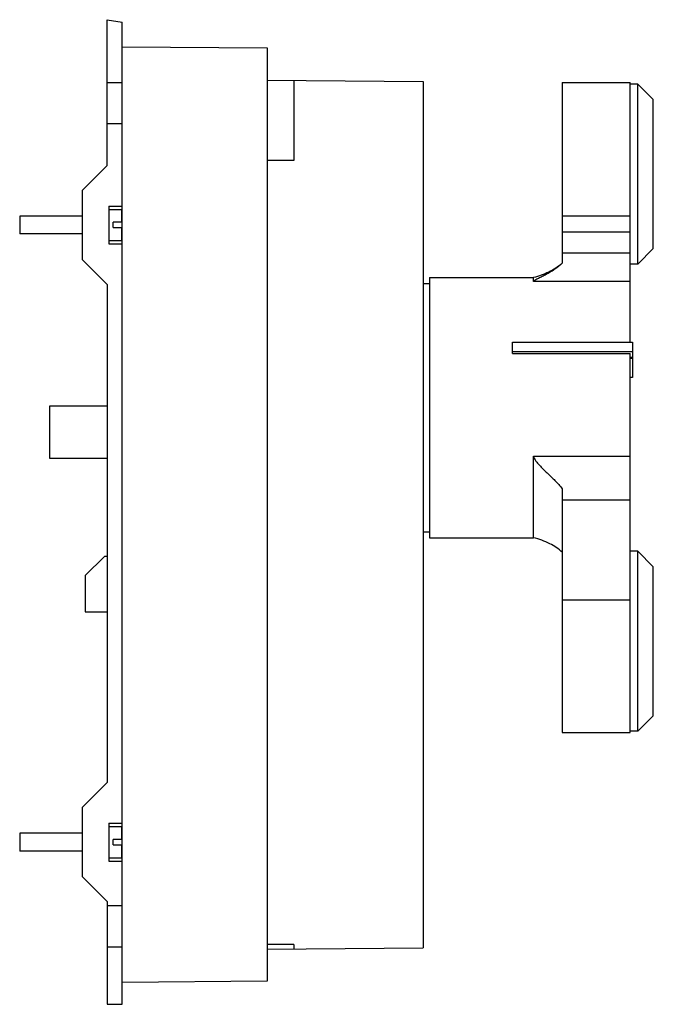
# Model space of a CAD drawing. Header units: millimetres. Extents: x 25 to 167, y 21 to 242.
import ezdxf

# ---------------------------------------------------------------- set-up
doc = ezdxf.new("R2010")
doc.units = ezdxf.units.MM
doc.header["$LTSCALE"] = 17.154583
doc.layers.add('00_COMPONENTS_1', color=7, linetype='CONTINUOUS')

msp = doc.modelspace()

# ---------------------------------------------------------------- linework, layer by layer
at = {"layer": '00_COMPONENTS_1', "color": 7, "linetype": 'Continuous'}
for p, q in [((44.14, 209.67), (44.14, 242.39)), ((44.14, 242.39), (47.54, 241.8)), ((47.54, 21.42), (47.54, 241.8)), ((47.54, 236.33), (80.04, 236.05)), ((80.04, 236.05), (80.04, 26.6)), ((44.14, 228.3), (47.54, 228.3)), ((80.04, 228.83), (115.04, 228.52)), ((86.04, 228.77), (86.04, 210.82)), ((115.04, 228.52), (115.04, 34.13)), ((146.26, 228.26), (146.26, 187.76)), ((146.26, 228.26), (161.49, 228.26)), ((161.49, 170.05), (161.49, 228.26)), ((163.19, 227.95), (161.49, 227.95)), ((163.19, 187.55), (163.19, 227.95)), ((166.69, 224.45), (163.19, 227.95)), ((166.69, 191.05), (166.69, 224.45)), ((44.14, 219.07), (47.54, 219.07)), ((86.04, 210.82), (80.04, 210.82)), ((38.54, 204.07), (44.14, 209.67)), ((38.54, 204.07), (38.54, 188.57)), ((44.54, 200.57), (44.54, 192.07)), ((44.54, 200.57), (47.54, 200.57)), ((44.54, 199.82), (47.44, 199.82)), ((47.44, 196.92), (47.44, 199.82)), ((24.54, 198.32), (24.54, 194.32)), ((38.54, 198.32), (24.54, 198.32)), ((45.54, 195.72), (45.54, 196.92)), ((47.44, 196.92), (45.54, 196.92)), ((146.26, 198.36), (161.49, 198.36)), ((45.54, 195.72), (47.44, 195.72)), ((47.44, 192.82), (47.44, 195.72)), ((161.49, 194.71), (146.26, 194.71)), ((38.54, 194.32), (24.54, 194.32)), ((44.54, 192.82), (47.44, 192.82)), ((44.54, 192.07), (47.54, 192.07)), ((146.26, 190.1), (161.49, 190.1)), ((166.69, 191.05), (163.19, 187.55)), ((44.14, 182.97), (38.54, 188.57)), ((163.19, 187.55), (161.49, 187.55)), ((116.49, 184.52), (116.49, 126.12)), ((116.49, 184.52), (139.82, 184.52)), ((139.82, 183.63), (139.82, 184.52)), ((161.49, 183.63), (139.82, 183.63)), ((44.14, 182.97), (44.14, 71.17)), ((115.04, 183.22), (116.49, 183.22)), ((135.11, 167.5), (135.11, 170.05)), ((135.11, 170.05), (161.99, 170.05)), ((161.99, 170.05), (161.99, 162.06)), ((135.11, 167.92), (161.99, 167.92)), ((135.11, 167.5), (161.49, 167.5)), ((161.49, 82.39), (161.49, 167.5)), ((161.99, 166.6), (161.49, 166.59)), ((161.49, 166.46), (161.99, 166.46)), ((161.99, 162.06), (161.49, 162.06)), ((31.24, 155.62), (31.24, 144.02)), ((44.14, 155.62), (31.24, 155.62)), ((31.24, 144.02), (44.14, 144.02)), ((139.81, 144.4), (161.49, 144.4)), ((139.81, 126.12), (139.81, 144.4)), ((146.26, 137.13), (146.26, 82.39)), ((161.49, 134.53), (146.26, 134.53)), ((115.04, 127.42), (116.49, 127.42)), ((116.49, 126.12), (139.81, 126.12)), ((39.24, 117.62), (43.54, 121.92)), ((44.14, 121.92), (43.54, 121.92)), ((163.19, 123.09), (161.49, 123.09)), ((163.19, 123.09), (166.69, 119.59)), ((163.19, 82.69), (163.19, 123.09)), ((166.69, 86.19), (166.69, 119.59)), ((39.24, 117.62), (39.24, 109.49)), ((146.26, 112.2), (161.49, 112.2)), ((39.24, 109.49), (44.14, 109.49)), ((163.19, 82.69), (166.69, 86.19)), ((146.26, 82.39), (161.49, 82.39)), ((163.19, 82.69), (161.49, 82.69)), ((38.54, 65.57), (44.14, 71.17)), ((38.54, 65.57), (38.54, 50.07)), ((44.54, 62.07), (47.54, 62.07)), ((44.54, 62.07), (44.54, 53.57)), ((24.54, 59.82), (24.54, 55.82)), ((38.54, 59.82), (24.54, 59.82)), ((44.54, 61.32), (47.44, 61.32)), ((47.44, 58.42), (47.44, 61.32)), ((47.44, 58.42), (45.54, 58.42)), ((45.54, 57.22), (45.54, 58.42)), ((38.54, 55.82), (24.54, 55.82)), ((45.54, 57.22), (47.44, 57.22)), ((47.44, 54.32), (47.44, 57.22)), ((44.54, 54.32), (47.44, 54.32)), ((44.54, 53.57), (47.54, 53.57)), ((44.14, 44.47), (38.54, 50.07)), ((44.14, 44.47), (44.14, 21.42)), ((44.14, 43.58), (47.54, 43.58)), ((44.14, 34.35), (47.54, 34.35)), ((86.04, 34.82), (80.04, 34.82)), ((80.04, 33.82), (115.04, 34.13)), ((86.04, 34.82), (86.04, 33.88)), ((80.04, 26.6), (47.54, 26.32)), ((44.14, 21.42), (47.54, 21.42))]:
    msp.add_line(p, q, dxfattribs=at)
for points, knots in [([(146.26, 187.78), (145.39, 186.94), (143.31, 185.61), (141, 184.81), (139.82, 184.52)], [0, 0, 0, 0, 0.499554, 1, 1, 1, 1]), ([(146.26, 187.76), (145.76, 187.27), (144.93, 186.6), (143.76, 185.84), (142.87, 185.33), (141.99, 184.86), (141.28, 184.5), (140.73, 184.23), (140.37, 184.03), (140.06, 183.84), (139.88, 183.71), (139.82, 183.63)], [0, 0, 0, 0, 0.275809, 0.411507, 0.545112, 0.675483, 0.800284, 0.859055, 0.913742, 0.961898, 1, 1, 1, 1]), ([(139.81, 144.4), (139.93, 144.02), (140.34, 143.31), (141.13, 142.39), (141.99, 141.52), (143.17, 140.38), (144.64, 138.97), (145.75, 137.76), (146.26, 137.13)], [0, 0, 0, 0, 0.122092, 0.246771, 0.372399, 0.498412, 0.750381, 1, 1, 1, 1]), ([(146.26, 122.86), (145.44, 123.65), (143.38, 125), (141.07, 125.81), (139.81, 126.12)], [0, 0, 0, 0, 0.466548, 1, 1, 1, 1])]:
    msp.add_open_spline(points, degree=3, knots=knots, dxfattribs=at)

doc.saveas('drawing.dxf')
